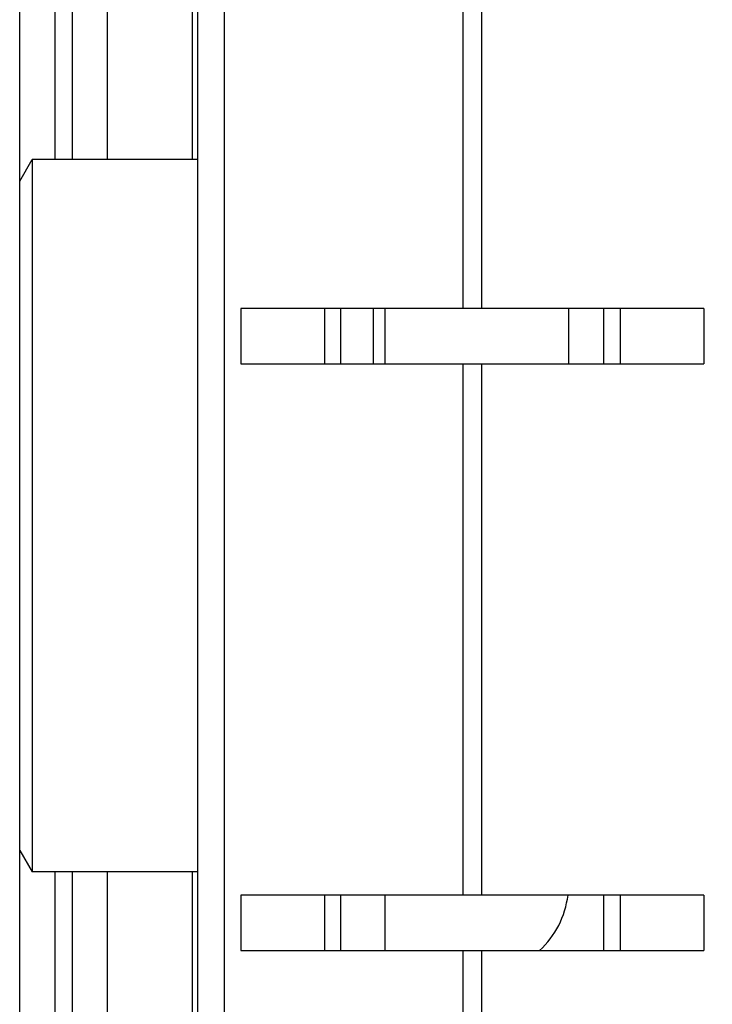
# Model space of a CAD drawing. Header units: inches. Extents: x 0 to 22, y 0 to 17.
# Tile 104 of 121: x 18.877 to 19.114, y 10.419 to 10.756. Entities that reach past the tile are written whole.
import ezdxf

# ---------------------------------------------------------------- set-up
doc = ezdxf.new("R2010")
doc.units = ezdxf.units.IN
doc.header["$LTSCALE"] = 1.21
doc.header["$MEASUREMENT"] = 0
doc.layers.get('0').update_dxf_attribs({"linetype": 'CONTINUOUS'})
doc.layers.add('DIMENSIONS', color=7, linetype='CONTINUOUS')
doc.styles.get("Standard").update_dxf_attribs({"font": 'txt', "width": 0.8})
doc.dimstyles.new('DIMSTYLE_2', dxfattribs={"dimtxt": 0.125, "dimasz": 0.18, "dimexe": 0.125, "dimexo": 0.0625, "dimgap": 0.0625, "dimtad": 0, "dimtih": 1, "dimtoh": 1, "dimzin": 4, "dimdsep": 46, "dimtxsty": 'STANDARD', "dimblk": '_FILLED', "dimblk1": '_FILLED', "dimblk2": '_FILLED', "dimcen": 0.09, "dimadec": 0, "dimazin": 0, "dimtp": 0.01, "dimtm": 0.01, "dimtfac": 1, "dimtofl": 0, "dimtmove": 0, "dimatfit": 3, "dimldrblk": '_FILLED', "dimfxl": 1, "dimtolj": 1, "dimtzin": 4, "dimarcsym": 0})

# ---------------------------------------------------------------- blocks, each defined once
blk = doc.blocks.new('_FILLED')
at = {"color": 0, "linetype": 'BYBLOCK'}
blk.add_solid([(0, 0), (-1, 0.1736111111), (-1, -0.1736111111)], dxfattribs=at)
blk = doc.blocks.new('*D53')
at = {"layer": 'DIMENSIONS', "color": 2, "linetype": 'CONTINUOUS'}
for p, q in [((19.0341169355, 12.4851123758), (20.5303228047, 12.4851123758)), ((20.4053228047, 12.4851123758), (20.4053228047, 10.0776123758)), ((20.4053228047, 7.4201123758), (20.4053228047, 9.8276123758)), ((18.998313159, 7.4201123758), (20.5303228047, 7.4201123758))]:
    blk.add_line(p, q, dxfattribs=at)
at = {"layer": 'DIMENSIONS', "color": 2, "linetype": 'CONTINUOUS', "xscale": 0.18, "yscale": 0.18, "zscale": 0.18}
for p, rotation in [((20.4053228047, 12.4851123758), 90), ((20.4053228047, 7.4201123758), 270)]:
    blk.add_blockref('_FILLED', p, dxfattribs=dict(at, rotation=rotation))
at = {"layer": 'DIMENSIONS', "color": 2, "linetype": 'CONTINUOUS', "insert": (20.4053228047, 10.0151123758), "char_height": 0.125, "width": 1.225, "attachment_point": 2, "line_spacing_factor": 0.9}
blk.add_mtext('5.07{\\Ftxt.shx;\\W1.000000;\\H0.125000; }[128.7]', dxfattribs=at)

msp = doc.modelspace()

# ---------------------------------------------------------------- linework, layer by layer
at = {"color": 7, "linetype": 'CONTINUOUS'}
for p, q in [((18.8766169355, 8.0392023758), (18.8766169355, 12.4851123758)), ((18.9376169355, 8.0451123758), (18.9376169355, 12.0851123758)), ((18.9066169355, 11.1264623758), (18.9066169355, 10.7084623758)), ((18.8766169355, 10.7011226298), (18.8808545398, 10.7084623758)), ((18.8808545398, 10.7084623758), (18.8808545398, 10.4644623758)), ((18.9376169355, 10.7084623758), (18.8808545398, 10.7084623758)), ((18.952366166, 10.6574623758), (18.952366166, 10.6384623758)), ((19.110867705, 10.6574623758), (18.952366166, 10.6574623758)), ((18.9810664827, 10.6384623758), (18.9810664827, 10.6574623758)), ((18.9866169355, 10.6384623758), (18.9866169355, 10.6574623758)), ((19.0016169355, 10.6574623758), (19.0016169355, 10.6384623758)), ((19.0646090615, 10.6384623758), (19.0646090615, 10.6574623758)), ((19.0766169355, 10.6384623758), (19.0766169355, 10.6574623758)), ((19.0821673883, 10.6574623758), (19.0821673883, 10.6384623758)), ((19.110867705, 10.6574623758), (19.110867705, 10.6384623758)), ((18.952366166, 10.6384623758), (19.110867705, 10.6384623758)), ((18.8766169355, 10.4718021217), (18.8808545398, 10.4644623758)), ((18.9376169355, 10.4644623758), (18.8808545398, 10.4644623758)), ((18.9066169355, 10.4644623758), (18.9066169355, 9.5809623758)), ((18.952366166, 10.4565123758), (18.952366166, 10.4375123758)), ((19.110867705, 10.4565123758), (18.952366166, 10.4565123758)), ((18.9810664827, 10.4375123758), (18.9810664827, 10.4565123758)), ((18.9866169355, 10.4375123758), (18.9866169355, 10.4565123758)), ((19.0016169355, 10.4565123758), (19.0016169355, 10.4375123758)), ((19.0766169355, 10.4375123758), (19.0766169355, 10.4565123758)), ((19.0821673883, 10.4565123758), (19.0821673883, 10.4375123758)), ((19.110867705, 10.4565123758), (19.110867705, 10.4375123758)), ((18.952366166, 10.4375123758), (19.110867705, 10.4375123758))]:
    msp.add_line(p, q, dxfattribs=at)
at = {"color": 9, "linetype": 'CONTINUOUS'}
for p, q in [((18.9465716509, 12.0851123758), (18.9465716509, 8.0451123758)), ((18.8886169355, 11.1264623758), (18.8886169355, 10.7084623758)), ((18.8946169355, 11.1264623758), (18.8946169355, 10.7084623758)), ((18.935813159, 10.7084623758), (18.935813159, 11.1264623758)), ((19.0284810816, 10.6574623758), (19.0284810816, 11.0516119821)), ((19.0347527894, 11.0516119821), (19.0347527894, 10.6574623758)), ((18.9976169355, 10.6574623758), (18.9976169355, 10.6384623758)), ((19.0284810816, 10.4565123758), (19.0284810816, 10.6384623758)), ((19.0347527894, 10.6384623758), (19.0347527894, 10.4565123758)), ((18.8886169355, 10.4644623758), (18.8886169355, 9.5809623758)), ((18.8946169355, 10.4644623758), (18.8946169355, 9.5809623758)), ((18.935813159, 9.5809623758), (18.935813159, 10.4644623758)), ((19.0284810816, 9.6527123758), (19.0284810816, 10.4375123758)), ((19.0347527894, 10.4375123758), (19.0347527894, 9.6527123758))]:
    msp.add_line(p, q, dxfattribs=at)
at = {"color": 7, "linetype": 'CONTINUOUS'}
msp.add_arc((19.0331129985, 10.4604781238), 0.031496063, 313.1507757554, 352.7593050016, dxfattribs=at)

# ---------------------------------------------------------------- dimensions: what is measured, and where the dimension line sits
at = {"layer": 'DIMENSIONS', "color": 2, "linetype": 'CONTINUOUS'}
dim = msp.add_linear_dim(base=(20.4053228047, 7.4201123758), p1=(18.9716169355, 12.4851123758), p2=(18.935813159, 7.4201123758), angle=270, dimstyle='DIMSTYLE_2', dxfattribs=at)
dim.commit()
dim.dimension.update_dxf_attribs({"geometry": '*D53', "text_midpoint": (20.4053228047, 9.9526123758), "dimtype": 160})

doc.saveas('drawing.dxf')
